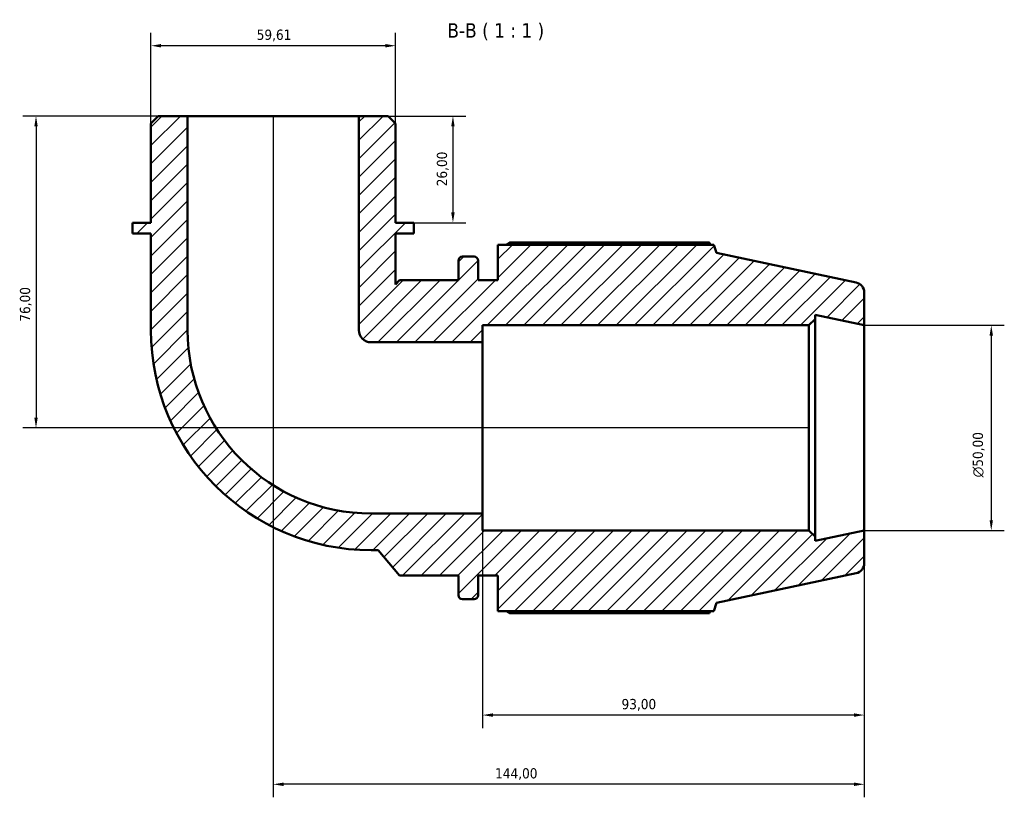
# Model space of a CAD drawing. Header units: millimetres. Extents: x 0 to 908, y 0 to 900.
# Tile 4 of 6: x 290 to 529, y 710 to 900. Entities that reach past the tile are written whole.
import ezdxf

# ---------------------------------------------------------------- set-up
doc = ezdxf.new("R2010")
doc.units = ezdxf.units.MM
for name, color, linetype, lineweight in [('Dimension (ISO)', 7, 'Continuous', 25), ('Hatch (ISO)', 7, 'Continuous', 18), ('Symbol (ISO)', 7, 'Continuous', 25), ('Visible (ISO)', 7, 'Continuous', 50)]:
    doc.layers.add(name, color=color, linetype=linetype, lineweight=lineweight)
doc.styles.add('Label Text (ISO)', font='tahoma.ttf')
doc.styles.add('Note Text (ISO)', font='tahoma.ttf')
doc.dimstyles.new('Default (ISO)', dxfattribs={"dimtxt": 2.5, "dimasz": 2.5, "dimexe": 3.175, "dimexo": 0, "dimgap": 0.762, "dimtad": 1, "dimrnd": 1e-08, "dimzin": 0, "dimtxsty": 'Note Text (ISO)', "dimcen": 0.09, "dimdle": 10, "dimclrd": 256, "dimclre": 256, "dimclrt": 256, "dimazin": 0, "dimtfac": 1.40208, "dimtmove": 0, "dimatfit": 3, "dimfxl": 1, "dimtolj": 1, "dimtzin": 0, "dimlwd": -1, "dimlwe": -1, "dimarcsym": 0})

# ---------------------------------------------------------------- blocks, each defined once
blk = doc.blocks.new('*D7')
at = {"layer": 'Defpoints', "color": 0, "transparency": 16777216}
for p in [(321.5, 893.63), (321.5, 874.69), (381.12, 874.69)]:
    blk.add_point(p, dxfattribs=at)
at = {"layer": 'Dimension (ISO)', "transparency": 16777216}
for p, q in [((321.5, 874.69), (321.5, 896.8)), ((381.12, 874.69), (381.12, 896.8)), ((378.62, 893.63), (324, 893.63))]:
    blk.add_line(p, q, dxfattribs=at)
for points in [[(324, 894.05), (324, 893.21), (321.5, 893.63)], [(378.62, 894.05), (378.62, 893.21), (381.12, 893.63)]]:
    blk.add_solid(points, dxfattribs=at)
at = {"layer": 'Dimension (ISO)', "color": 232, "true_color": 0xca0064, "transparency": 16777216, "insert": (347.28, 897.56), "char_height": 2.5, "attachment_point": 1, "style": 'Note Text (ISO)'}
blk.add_mtext('\\A1;59,61', dxfattribs=at)
blk = doc.blocks.new('*D8')
at = {"layer": 'Defpoints', "color": 0, "transparency": 16777216}
for p in [(372.17, 876.48), (385.59, 850.48), (395.09, 850.48)]:
    blk.add_point(p, dxfattribs=at)
at = {"layer": 'Dimension (ISO)', "transparency": 16777216}
for p, q in [((372.17, 876.48), (398.26, 876.48)), ((395.09, 873.98), (395.09, 852.98)), ((385.59, 850.48), (398.26, 850.48))]:
    blk.add_line(p, q, dxfattribs=at)
for points in [[(394.67, 873.98), (395.5, 873.98), (395.09, 876.48)], [(394.67, 852.98), (395.5, 852.98), (395.09, 850.48)]]:
    blk.add_solid(points, dxfattribs=at)
at = {"layer": 'Dimension (ISO)', "color": 232, "true_color": 0xca0064, "transparency": 16777216, "insert": (391.15, 859.37), "char_height": 2.5, "attachment_point": 1, "rotation": 90, "style": 'Note Text (ISO)'}
blk.add_mtext('\\A1;26,00', dxfattribs=at)
blk = doc.blocks.new('*D9')
at = {"layer": 'Defpoints', "color": 0, "transparency": 16777216}
for p in [(402.31, 779.61), (495.31, 775.48), (402.31, 730.48)]:
    blk.add_point(p, dxfattribs=at)
at = {"layer": 'Dimension (ISO)', "transparency": 16777216}
for p, q in [((402.31, 779.61), (402.31, 727.3)), ((495.31, 775.48), (495.31, 727.3)), ((492.81, 730.48), (404.81, 730.48))]:
    blk.add_line(p, q, dxfattribs=at)
for points in [[(404.81, 730.9), (404.81, 730.06), (402.31, 730.48)], [(492.81, 730.9), (492.81, 730.06), (495.31, 730.48)]]:
    blk.add_solid(points, dxfattribs=at)
at = {"layer": 'Dimension (ISO)', "color": 232, "true_color": 0xca0064, "transparency": 16777216, "insert": (436.16, 734.41), "char_height": 2.5, "attachment_point": 1, "style": 'Note Text (ISO)'}
blk.add_mtext('\\A1;93,00', dxfattribs=at)
blk = doc.blocks.new('*D10')
at = {"layer": 'Defpoints', "color": 0, "transparency": 16777216}
for p in [(351.31, 876.48), (495.31, 775.48), (351.31, 713.61)]:
    blk.add_point(p, dxfattribs=at)
at = {"layer": 'Dimension (ISO)', "transparency": 16777216}
for p, q in [((351.31, 876.48), (351.31, 710.44)), ((495.31, 775.48), (495.31, 710.44)), ((492.81, 713.61), (353.81, 713.61))]:
    blk.add_line(p, q, dxfattribs=at)
for points in [[(353.81, 714.03), (353.81, 713.19), (351.31, 713.61)], [(492.81, 714.03), (492.81, 713.19), (495.31, 713.61)]]:
    blk.add_solid(points, dxfattribs=at)
at = {"layer": 'Dimension (ISO)', "color": 232, "true_color": 0xca0064, "transparency": 16777216, "insert": (405.36, 717.54), "char_height": 2.5, "attachment_point": 1, "style": 'Note Text (ISO)'}
blk.add_mtext('\\A1;144,00', dxfattribs=at)
blk = doc.blocks.new('*D11')
at = {"layer": 'Defpoints', "color": 0, "transparency": 16777216}
for p in [(495.31, 825.48), (495.31, 775.48), (526.24, 775.48)]:
    blk.add_point(p, dxfattribs=at)
at = {"layer": 'Dimension (ISO)', "transparency": 16777216}
for p, q in [((495.31, 825.48), (529.42, 825.48)), ((526.24, 822.98), (526.24, 777.98)), ((495.31, 775.48), (529.42, 775.48))]:
    blk.add_line(p, q, dxfattribs=at)
for points in [[(525.83, 822.98), (526.66, 822.98), (526.24, 825.48)], [(525.83, 777.98), (526.66, 777.98), (526.24, 775.48)]]:
    blk.add_solid(points, dxfattribs=at)
at = {"layer": 'Dimension (ISO)', "color": 232, "true_color": 0xca0064, "transparency": 16777216, "insert": (521.72, 788.42), "char_height": 2.5, "attachment_point": 1, "rotation": 90, "style": 'Note Text (ISO)'}
blk.add_mtext('\\A1;\\fAIGDT|b0|i0;\\H2.5000;\\ln\\fTahoma|b0|i0;\\H2.5000;50,00', dxfattribs=at)
blk = doc.blocks.new('*D13')
at = {"layer": 'Defpoints', "color": 0, "transparency": 16777216}
for p in [(330.44, 876.48), (293.51, 800.48), (481.81, 800.48)]:
    blk.add_point(p, dxfattribs=at)
at = {"layer": 'Dimension (ISO)', "transparency": 16777216}
for p, q in [((330.44, 876.48), (290.34, 876.48)), ((293.51, 873.98), (293.51, 802.98)), ((481.81, 800.48), (290.34, 800.48))]:
    blk.add_line(p, q, dxfattribs=at)
for points in [[(293.1, 873.98), (293.93, 873.98), (293.51, 876.48)], [(293.1, 802.98), (293.93, 802.98), (293.51, 800.48)]]:
    blk.add_solid(points, dxfattribs=at)
at = {"layer": 'Dimension (ISO)', "color": 232, "true_color": 0xca0064, "transparency": 16777216, "insert": (289.58, 826.36), "char_height": 2.5, "attachment_point": 1, "rotation": 90, "style": 'Note Text (ISO)'}
blk.add_mtext('\\A1;76,00', dxfattribs=at)

msp = doc.modelspace()

# ---------------------------------------------------------------- hatches: boundary and pattern name
at = {"layer": 'Hatch (ISO)'}
h = msp.add_hatch(dxfattribs=at)
h.set_pattern_fill('ANSI31', color=256, scale=25.4, style=0)
h.set_pattern_definition([(45, (0, 0), (-2.245064, 2.245064), [])])
edge = h.paths.add_edge_path()
edge.add_line((381.116, 874.69), (379.328, 876.479))
edge.add_line((379.328, 876.479), (372.174, 876.479))
edge.add_line((372.174, 876.479), (372.174, 824.324))
edge.add_ellipse((375.155, 824.324), major_axis=(-2.981, 0), ratio=1, start_angle=0, end_angle=90)
edge.add_line((375.155, 821.344), (402.309, 821.344))
edge.add_line((402.309, 821.344), (402.309, 825.479))
edge.add_line((402.309, 825.479), (481.809, 825.479))
edge.add_line((481.809, 825.479), (483.309, 826.979))
edge.add_line((483.309, 826.979), (483.309, 828.03))
edge.add_line((483.309, 828.03), (495.309, 825.479))
edge.add_line((495.309, 825.479), (495.309, 833.454))
edge.add_ellipse((492.809, 833.454), major_axis=(2.5, 0), ratio=1, start_angle=0, end_angle=78)
edge.add_line((493.329, 835.9), (459.309, 843.131))
edge.add_line((459.309, 843.131), (458.663, 845.119))
edge.add_line((458.663, 845.119), (406.029, 845.119))
edge.add_line((406.029, 845.119), (406.029, 836.479))
edge.add_line((406.029, 836.479), (401.229, 836.479))
edge.add_line((401.229, 836.479), (401.229, 841.239))
edge.add_ellipse((400.229, 841.239), major_axis=(1, 0), ratio=1, start_angle=0, end_angle=90)
edge.add_line((400.229, 842.239), (397.429, 842.239))
edge.add_ellipse((397.429, 841.239), major_axis=(0, 1), ratio=1, start_angle=0, end_angle=90)
edge.add_line((396.429, 841.239), (396.429, 836.479))
edge.add_line((396.429, 836.479), (382.029, 836.479))
edge.add_line((382.029, 836.479), (381.116, 835.391))
edge.add_line((381.116, 835.391), (381.116, 847.879))
edge.add_line((381.116, 847.879), (385.587, 847.879))
edge.add_line((385.587, 847.879), (385.587, 850.479))
edge.add_line((385.587, 850.479), (381.116, 850.479))
edge.add_line((381.116, 850.479), (381.116, 874.69))
edge = h.paths.add_edge_path()
edge.add_line((323.291, 876.479), (321.502, 874.69))
edge.add_line((321.502, 874.69), (321.502, 850.479))
edge.add_line((321.502, 850.479), (317.031, 850.479))
edge.add_line((317.031, 850.479), (317.031, 847.879))
edge.add_line((317.031, 847.879), (321.502, 847.879))
edge.add_line((321.502, 847.879), (321.502, 824.324))
edge.add_ellipse((375.155, 824.324), major_axis=(-53.653, 0), ratio=1, start_angle=0, end_angle=90)
edge.add_line((375.155, 770.672), (376.833, 770.672))
edge.add_line((376.833, 770.672), (382.029, 764.479))
edge.add_line((382.029, 764.479), (396.429, 764.479))
edge.add_line((396.429, 764.479), (396.429, 759.719))
edge.add_ellipse((397.429, 759.719), major_axis=(-1, 0), ratio=1, start_angle=0, end_angle=90)
edge.add_line((397.429, 758.719), (400.229, 758.719))
edge.add_ellipse((400.229, 759.719), major_axis=(0, -1), ratio=1, start_angle=0, end_angle=90)
edge.add_line((401.229, 759.719), (401.229, 764.479))
edge.add_line((401.229, 764.479), (406.029, 764.479))
edge.add_line((406.029, 764.479), (406.029, 755.839))
edge.add_line((406.029, 755.839), (458.663, 755.839))
edge.add_line((458.663, 755.839), (459.309, 757.827))
edge.add_line((459.309, 757.827), (493.329, 765.058))
edge.add_ellipse((492.809, 767.503), major_axis=(0.52, -2.445), ratio=1, start_angle=0, end_angle=78)
edge.add_line((495.309, 767.503), (495.309, 775.479))
edge.add_line((495.309, 775.479), (483.309, 772.928))
edge.add_line((483.309, 772.928), (483.309, 773.979))
edge.add_line((483.309, 773.979), (481.809, 775.479))
edge.add_line((481.809, 775.479), (402.309, 775.479))
edge.add_line((402.309, 775.479), (402.309, 779.614))
edge.add_line((402.309, 779.614), (375.155, 779.614))
edge.add_ellipse((375.155, 824.324), major_axis=(0, -44.71), ratio=1, start_angle=270, end_angle=360, ccw=False)
edge.add_line((330.444, 824.324), (330.444, 876.479))
edge.add_line((330.444, 876.479), (323.291, 876.479))

# ---------------------------------------------------------------- linework, layer by layer
at = {"layer": 'Visible (ISO)'}
for p, q in [((323.291, 876.479), (321.502, 874.69)), ((330.444, 876.479), (323.291, 876.479)), ((330.444, 824.324), (330.444, 876.479)), ((372.174, 876.479), (330.444, 876.479)), ((379.328, 876.479), (372.174, 876.479)), ((372.174, 876.479), (372.174, 824.324)), ((381.116, 874.69), (379.328, 876.479)), ((321.502, 874.69), (321.502, 850.479)), ((381.116, 850.479), (381.116, 874.69)), ((321.502, 850.479), (317.031, 850.479)), ((317.031, 850.479), (317.031, 847.879)), ((385.587, 850.479), (381.116, 850.479)), ((385.587, 847.879), (385.587, 850.479)), ((317.031, 847.879), (321.502, 847.879)), ((321.502, 847.879), (321.502, 824.324)), ((381.116, 835.391), (381.116, 847.879)), ((381.116, 847.879), (385.587, 847.879)), ((458.663, 845.119), (406.029, 845.119)), ((406.029, 845.119), (406.029, 836.479)), ((457.572, 845.643), (408.909, 845.643)), ((459.309, 843.131), (458.663, 845.119)), ((400.229, 842.239), (397.429, 842.239)), ((493.329, 835.9), (459.309, 843.131)), ((396.429, 841.239), (396.429, 836.479)), ((401.229, 836.479), (401.229, 841.239)), ((382.029, 836.479), (381.116, 835.391)), ((396.429, 836.479), (382.029, 836.479)), ((406.029, 836.479), (401.229, 836.479)), ((495.309, 825.479), (495.309, 833.454)), ((483.309, 826.979), (483.309, 828.03)), ((483.309, 828.03), (495.309, 825.479)), ((402.309, 821.344), (402.309, 825.479)), ((402.309, 825.479), (481.809, 825.479)), ((481.809, 825.479), (483.309, 826.979)), ((481.809, 825.479), (481.809, 775.479)), ((483.309, 773.979), (483.309, 826.979)), ((495.309, 775.479), (495.309, 825.479)), ((375.155, 821.344), (402.309, 821.344)), ((402.309, 779.614), (402.309, 821.344)), ((402.309, 779.614), (375.155, 779.614)), ((402.309, 775.479), (402.309, 779.614)), ((481.809, 775.479), (402.309, 775.479)), ((483.309, 773.979), (481.809, 775.479)), ((495.309, 775.479), (483.309, 772.928)), ((495.309, 767.503), (495.309, 775.479)), ((483.309, 772.928), (483.309, 773.979)), ((375.155, 770.672), (376.833, 770.672)), ((376.833, 770.672), (382.029, 764.479)), ((382.029, 764.479), (396.429, 764.479)), ((396.429, 764.479), (396.429, 759.719)), ((401.229, 759.719), (401.229, 764.479)), ((401.229, 764.479), (406.029, 764.479)), ((406.029, 764.479), (406.029, 755.839)), ((459.309, 757.827), (493.329, 765.058)), ((397.429, 758.719), (400.229, 758.719)), ((406.029, 755.839), (458.663, 755.839)), ((458.663, 755.839), (459.309, 757.827)), ((408.909, 755.314), (457.572, 755.314))]:
    msp.add_line(p, q, dxfattribs=at)
for centre, radius, start, end in [((397.429, 841.239), 1, 90, 180), ((400.229, 841.239), 1, 0, 90), ((492.809, 833.454), 2.5, 0, 78), ((375.155, 824.324), 53.653, 180, 270), ((375.155, 824.324), 44.71, 180, 270), ((375.155, 824.324), 2.981, 180, 270), ((492.809, 767.503), 2.5, 282, 0), ((397.429, 759.719), 1, 180, 270), ((400.229, 759.719), 1, 270, 0)]:
    msp.add_arc(centre, radius, start, end, dxfattribs=at)
for points, weights in [([(408.073, 845.119), (408.484, 845.379), (408.909, 845.643)], [1.01328006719, 1.01567210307, 1.01791895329]), ([(457.843, 845.119), (457.71, 845.379), (457.572, 845.643)], [1.00090306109, 1.00052554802, 1]), ([(408.909, 755.314), (408.484, 755.579), (408.073, 755.839)], [1.01791895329, 1.01567210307, 1.01328006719]), ([(457.572, 755.314), (457.71, 755.579), (457.843, 755.839)], [1, 1.00052554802, 1.00090306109])]:
    msp.add_rational_spline(points, weights, degree=2, dxfattribs=at)

# ---------------------------------------------------------------- texts
at = {"layer": 'Symbol (ISO)', "insert": (393.731, 894.978), "char_height": 3.5, "attachment_point": 7, "style": 'Label Text (ISO)'}
msp.add_mtext('B-B ( 1 : 1 )', dxfattribs=at)

# ---------------------------------------------------------------- dimensions: what is measured, and where the dimension line sits
at = {"layer": 'Dimension (ISO)'}
dim = msp.add_linear_dim(base=(321.502, 893.63), p1=(381.116, 874.69), p2=(321.502, 874.69), dimstyle='Default (ISO)', override={"dimdec": 2, "dimtp": 0, "dimtm": 0, "dimtdec": 2, "dimtofl": 0, "dimatfit": 1}, dxfattribs=at)
dim.commit()
dim.dimension.update_dxf_attribs({"geometry": '*D7', "text_midpoint": (351.309, 893.63), "dimtype": 160})
for base, p1, p2, angle, picture, middle in [((293.515, 800.479), (330.444, 876.479), (481.809, 800.479), 270, '*D13', (293.515, 830.479)), ((351.309, 713.61), (495.309, 775.479), (351.309, 876.479), 180, '*D10', (410.309, 713.61)), ((395.086, 850.479), (372.174, 876.479), (385.587, 850.479), 270, '*D8', (395.086, 863.479)), ((402.309, 730.479), (495.309, 775.479), (402.309, 779.614), 180, '*D9', (440.309, 730.479))]:
    dim = msp.add_linear_dim(base=base, p1=p1, p2=p2, angle=angle, dimstyle='Default (ISO)', override={"dimdec": 2, "dimtp": 0, "dimtm": 0, "dimtdec": 2, "dimtofl": 0, "dimatfit": 1}, dxfattribs=at)
    dim.commit()
    dim.dimension.update_dxf_attribs({"geometry": picture, "text_midpoint": middle, "dimtype": 160})
dim = msp.add_linear_dim(base=(526.244, 775.479), p1=(495.309, 825.479), p2=(495.309, 775.479), angle=90, text='\\fAIGDT|b0|i0;\\H2.5000;\\ln\\fTahoma|b0|i0;\\H2.5000;<>', dimstyle='Default (ISO)', override={"dimdec": 2, "dimtp": 0, "dimtm": 0, "dimtdec": 2, "dimtofl": 0, "dimatfit": 1}, dxfattribs=at)
dim.commit()
dim.dimension.update_dxf_attribs({"geometry": '*D11', "text_midpoint": (526.244, 793.979), "dimtype": 160})

doc.saveas('drawing.dxf')
